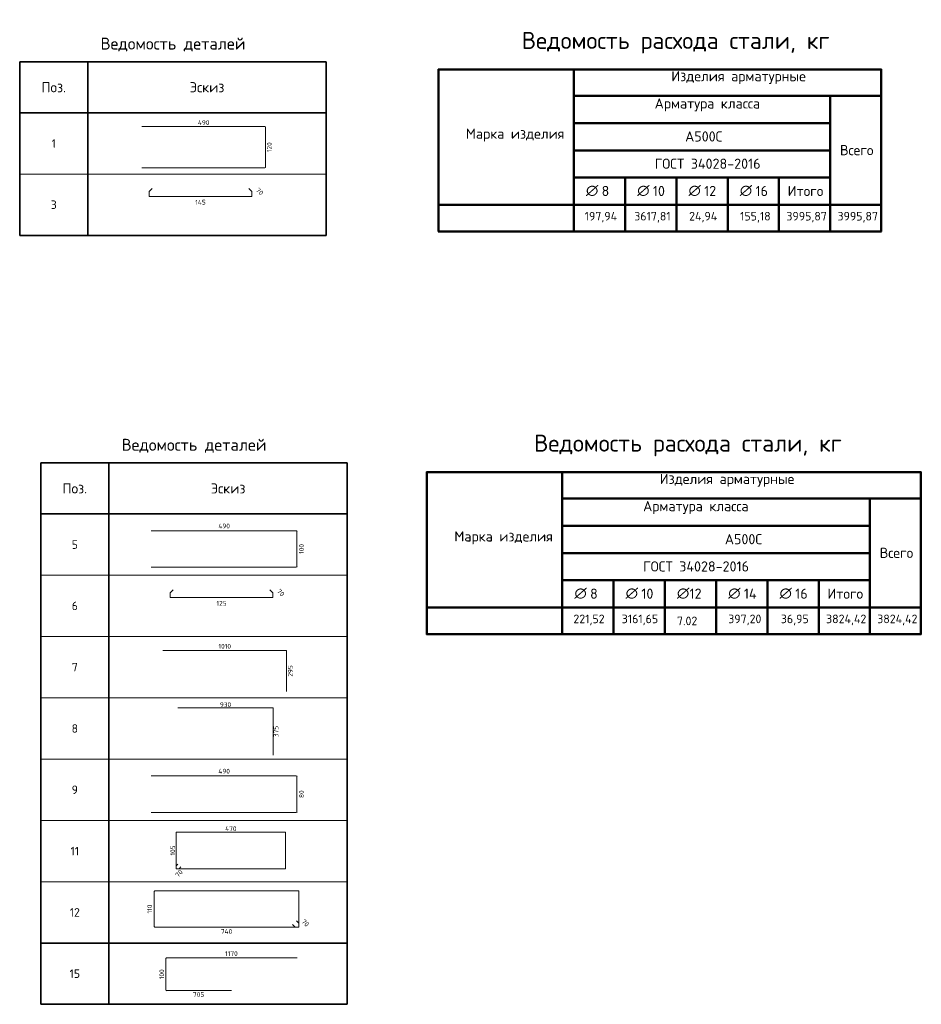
# Model space of a CAD drawing. Header units: millimetres. Extents: x 72323 to 81758, y 7947 to 13938.
# Tile 7 of 7: x 76465 to 81758, y 7947 to 13730. Entities that reach past the tile are written whole.
import ezdxf

# ---------------------------------------------------------------- set-up
doc = ezdxf.new("R2010")
doc.units = ezdxf.units.MM
doc.layers.add('Standard', color=7, linetype='Continuous', lineweight=25)
doc.layers.add('Экспликация_ описание', color=7, linetype='Continuous', lineweight=13)
doc.styles.add('ISOCPEUR', font='ISOCPEUR')

msp = doc.modelspace()

# ---------------------------------------------------------------- linework, layer by layer
at = {"layer": 'Standard', "color": 7, "linetype": 'Continuous', "lineweight": 35, "transparency": 33554687}
for p, q in [((76464.7, 13483.4), (78264.7, 13483.4)), ((76464.7, 13183.4), (76464.7, 13483.4)), ((76464.7, 13483.4), (76464.7, 12823.4)), ((76864.7, 13183.4), (76864.7, 13483.4)), ((76864.7, 13483.4), (76864.7, 12823.4)), ((78264.7, 13183.4), (78264.7, 13483.4)), ((78264.7, 13483.4), (78264.7, 12823.4)), ((78264.7, 13183.4), (76464.7, 13183.4)), ((76464.7, 13123.4), (76464.7, 12463.4)), ((76864.7, 13123.4), (76864.7, 12463.4)), ((78264.7, 13123.4), (78264.7, 12463.4)), ((76464.7, 12463.4), (78264.7, 12463.4)), ((76588.3, 11127.3), (78388.3, 11127.3)), ((76588.3, 10827.3), (76588.3, 11127.3)), ((76588.3, 11127.3), (76588.3, 10467.3)), ((76988.3, 10827.3), (76988.3, 11127.3)), ((76988.3, 11127.3), (76988.3, 10467.3)), ((78388.3, 10827.3), (78388.3, 11127.3)), ((78388.3, 11127.3), (78388.3, 10467.3)), ((78388.3, 10827.3), (76588.3, 10827.3)), ((76588.3, 10767.3), (76588.3, 10107.3)), ((76988.3, 10767.3), (76988.3, 10107.3)), ((78388.3, 10767.3), (78388.3, 10107.3)), ((76588.3, 10407.3), (76588.3, 9747.3)), ((76988.3, 10407.3), (76988.3, 9747.3)), ((78388.3, 10407.3), (78388.3, 9747.3)), ((76588.3, 10047.3), (76588.3, 9387.3)), ((76988.3, 10047.3), (76988.3, 9387.3)), ((78388.3, 10047.3), (78388.3, 9387.3)), ((76588.3, 9687.3), (76588.3, 9027.3)), ((76988.3, 9687.3), (76988.3, 9027.3)), ((78388.3, 9687.3), (78388.3, 9027.3)), ((76588.3, 9327.3), (76588.3, 8667.3)), ((76988.3, 9327.3), (76988.3, 8667.3)), ((78388.3, 9327.3), (78388.3, 8667.3)), ((76588.3, 8967.3), (76588.3, 8307.3)), ((76988.3, 8967.3), (76988.3, 8307.3)), ((78388.3, 8967.3), (78388.3, 8307.3)), ((76588.3, 8607.3), (76588.3, 7947.3)), ((76988.3, 8607.3), (76988.3, 7947.3)), ((78388.3, 8607.3), (78388.3, 7947.3)), ((76588.3, 8307.3), (78388.3, 8307.3)), ((76588.3, 7947.3), (78388.3, 7947.3))]:
    msp.add_line(p, q, dxfattribs=at)
at = {"layer": 'Standard', "color": 4, "linetype": 'Continuous', "lineweight": 18, "transparency": 33554687}
for p, q in [((77181.8, 13102.2), (77904.8, 13102.2)), ((77908.1, 13098.9), (77908.1, 12863.5)), ((77904.8, 12860.1), (77181.8, 12860.1)), ((77237.5, 10728.6), (78088.9, 10728.6)), ((78092.8, 10724.7), (78092.8, 10518.7)), ((78088.9, 10514.8), (77237.5, 10514.8)), ((77305.4, 10026.2), (78028.4, 10026.2)), ((78031.7, 10022.8), (78031.7, 9784.1)), ((77394.1, 9689.1), (77949.4, 9689.1)), ((77952, 9686.5), (77952, 9410.1)), ((77237.5, 9288.6), (78088.9, 9288.6)), ((78092.8, 9284.7), (78092.8, 9078.7)), ((78088.9, 9074.8), (77237.5, 9074.8))]:
    msp.add_line(p, q, dxfattribs=at)
at = {"layer": 'Standard', "color": 7, "linetype": 'Continuous', "lineweight": 13, "transparency": 33554687}
for p, q in [((76464.7, 12823.4), (78264.7, 12823.4)), ((76464.7, 12463.4), (78264.7, 12463.4)), ((76588.3, 10467.3), (78388.3, 10467.3)), ((76588.3, 10107.3), (78388.3, 10107.3)), ((76588.3, 9747.3), (78388.3, 9747.3)), ((76588.3, 9387.3), (78388.3, 9387.3)), ((76588.3, 9027.3), (78388.3, 9027.3)), ((76588.3, 8667.3), (78388.3, 8667.3)), ((76588.3, 8307.3), (78388.3, 8307.3)), ((76588.3, 7947.3), (78388.3, 7947.3))]:
    msp.add_line(p, q, dxfattribs=at)
at = {"layer": 'Standard', "color": 40, "linetype": 'Continuous', "lineweight": 18, "transparency": 33554687}
for p, q in [((77225.3, 12720.9), (77242.5, 12738.1)), ((77809.7, 12738.1), (77826.9, 12720.9)), ((77224.4, 12694.9), (77224.4, 12718.6)), ((77824.7, 12691.7), (77227.6, 12691.7)), ((77827.9, 12718.6), (77827.9, 12694.9)), ((77348, 10338.8), (77348, 10362.6)), ((77348.9, 10364.8), (77366.1, 10382)), ((77933.3, 10382), (77950.5, 10364.8)), ((77951.5, 10362.6), (77951.5, 10338.8)), ((77948.3, 10335.6), (77351.2, 10335.6)), ((77383, 8745.1), (77383, 8955.2)), ((77385.4, 8957.5), (78023.6, 8957.5)), ((78026, 8955.2), (78026, 8745.6)), ((77383, 8745.1), (77383, 8759.1)), ((77383.6, 8760.5), (77393.7, 8770.6)), ((77398.9, 8743.2), (77384.9, 8743.2)), ((78023.6, 8743.2), (77384.9, 8743.2)), ((77410.5, 8753.9), (77400.3, 8743.8)), ((77254.5, 8403.9), (77254.5, 8609.9)), ((77257.7, 8613.1), (78100.7, 8613.1)), ((78103.9, 8609.9), (78103.9, 8403.3)), ((78101.4, 8400.7), (77257.7, 8400.7)), ((78080.6, 8401.4), (78066.8, 8415.2)), ((78101.4, 8400.7), (78082.4, 8400.7)), ((78089.4, 8437.8), (78103.2, 8424)), ((78103.9, 8422.2), (78103.9, 8403.3))]:
    msp.add_line(p, q, dxfattribs=at)
at = {"layer": 'Standard', "color": 34, "linetype": 'Continuous', "lineweight": 18, "transparency": 33554687}
for p, q in [((77322.5, 8031.7), (77322.5, 8215.9)), ((77326.7, 8220.1), (78093.1, 8220.1)), ((77707.8, 8027.5), (77326.7, 8027.5))]:
    msp.add_line(p, q, dxfattribs=at)
at = {"layer": 'Standard', "color": 4, "linetype": 'Continuous', "lineweight": 18, "transparency": 33554687}
for centre, radius, start, end in [((77904.8, 13098.9), 3.34, 0, 90), ((77904.8, 12863.5), 3.34, 270, 0), ((78088.9, 10724.7), 3.94, 0, 90), ((78088.9, 10518.7), 3.94, 270, 0), ((78028.4, 10022.8), 3.34, 0, 90), ((77949.4, 9686.5), 2.57, 0, 90), ((78088.9, 9284.7), 3.94, 0, 90), ((78088.9, 9078.7), 3.94, 270, 0)]:
    msp.add_arc(centre, radius, start, end, dxfattribs=at)
at = {"layer": 'Standard', "color": 40, "linetype": 'Continuous', "lineweight": 18, "transparency": 33554687}
for centre, radius, start, end in [((77227.6, 12718.6), 3.2, 135, 180), ((77227.6, 12694.9), 3.2, 180, 270), ((77824.7, 12694.9), 3.2, 270, 0), ((77824.7, 12718.6), 3.2, 0, 45), ((77351.2, 10362.6), 3.2, 135, 180), ((77948.3, 10362.6), 3.2, 0, 45), ((77351.2, 10338.8), 3.2, 180, 270), ((77948.3, 10338.8), 3.2, 270, 0), ((77385.4, 8955.2), 2.37, 90, 180), ((78023.6, 8955.2), 2.37, 0, 90), ((77384.9, 8759.1), 1.89, 135, 180), ((77384.9, 8745.1), 1.89, 180, 270), ((77384.9, 8745.1), 1.89, 180, 270), ((77398.9, 8745.1), 1.89, 270, 315), ((78023.6, 8745.6), 2.37, 270, 0), ((77257.7, 8609.9), 3.2, 90, 180), ((78100.7, 8609.9), 3.2, 0, 90), ((77257.7, 8403.9), 3.2, 180, 270), ((78082.4, 8403.3), 2.56, 225, 270), ((78101.4, 8403.3), 2.56, 270, 0), ((78101.4, 8403.3), 2.56, 270, 0), ((78101.4, 8422.2), 2.56, 0, 45)]:
    msp.add_arc(centre, radius, start, end, dxfattribs=at)
at = {"layer": 'Standard', "color": 34, "linetype": 'Continuous', "lineweight": 18, "transparency": 33554687}
for centre, start, end in [((77326.7, 8215.9), 90, 180), ((77326.7, 8031.7), 180, 270)]:
    msp.add_arc(centre, 4.26, start, end, dxfattribs=at)
at = {"layer": 'Экспликация_ описание', "color": 7, "linetype": 'Continuous', "lineweight": 50, "transparency": 33554687}
for p, q in [((78920.9, 13438.2), (81525.2, 13438.2)), ((78922.7, 13439.9), (78922.7, 12485.2)), ((79718.3, 13442.6), (79718.3, 13279.9)), ((79718.3, 13442.6), (79718.3, 12639.9)), ((81522.5, 13439.9), (81522.5, 12485.2)), ((79715.7, 13282.6), (81223.4, 13282.6)), ((79715.7, 13282.6), (81519.9, 13282.6)), ((79718.3, 13285.2), (79718.3, 13119.9)), ((81219.9, 13282.6), (81519.9, 13282.6)), ((81222.5, 13285.2), (81222.5, 12639.9)), ((79715.7, 13122.6), (81223.4, 13122.6)), ((79715.7, 12802.6), (80020.2, 12802.6)), ((79718.3, 12805.2), (79718.3, 12639.9)), ((80016.7, 12802.6), (80321.3, 12802.6)), ((80019.4, 12805.2), (80019.4, 12639.9)), ((80317.8, 12802.6), (80622.4, 12802.6)), ((80320.4, 12805.2), (80320.4, 12639.9)), ((80618.8, 12802.6), (80923.4, 12802.6)), ((80621.5, 12805.2), (80621.5, 12639.9)), ((79720.9, 12642.6), (78918.3, 12642.6)), ((79715.7, 12642.6), (80019.4, 12642.6)), ((79715.7, 12642.6), (80020.2, 12642.6)), ((79718.3, 12645.2), (79718.3, 12482.6)), ((79718.3, 12643.5), (79718.3, 12482.6)), ((80016.7, 12642.6), (80320.4, 12642.6)), ((80016.7, 12642.6), (80321.3, 12642.6)), ((80019.4, 12645.2), (80019.4, 12482.6)), ((80317.8, 12642.6), (80621.5, 12642.6)), ((80317.8, 12642.6), (80622.4, 12642.6)), ((80320.4, 12645.2), (80320.4, 12482.6)), ((80618.8, 12642.6), (80922.5, 12642.6)), ((80618.8, 12642.6), (80923.4, 12642.6)), ((80621.5, 12645.2), (80621.5, 12482.6)), ((80919.9, 12642.6), (81222.5, 12642.6)), ((80922.5, 12645.2), (80922.5, 12482.6)), ((81219.9, 12642.6), (81522.5, 12642.6)), ((81219.9, 12642.6), (81519.9, 12642.6)), ((81222.5, 12645.2), (81222.5, 12482.6)), ((78920.9, 12487), (81525.2, 12487)), ((78853.1, 11073), (81758.4, 11073)), ((78854.9, 11074.8), (78854.9, 10120)), ((79650.5, 11077.4), (79650.5, 10914.8)), ((79650.5, 11077.4), (79650.5, 10274.8)), ((81755.8, 11074.8), (81755.8, 10120)), ((79647.8, 10917.4), (81456.7, 10917.4)), ((79647.8, 10917.4), (81753.1, 10917.4)), ((79650.5, 10920), (79650.5, 10754.8)), ((81453.1, 10917.4), (81753.1, 10917.4)), ((81455.8, 10920), (81455.8, 10274.8)), ((79647.8, 10757.4), (81456.7, 10757.4)), ((79647.8, 10437.4), (79952.4, 10437.4)), ((79650.5, 10440), (79650.5, 10274.8)), ((79948.9, 10437.4), (80253.5, 10437.4)), ((79951.5, 10440), (79951.5, 10274.8)), ((80249.9, 10437.4), (80855.6, 10437.4)), ((80252.6, 10440), (80252.6, 10274.8)), ((80553.7, 10440), (80553.7, 10274.8)), ((80852.1, 10437.4), (81156.7, 10437.4)), ((80854.7, 10440), (80854.7, 10274.8)), ((79653.1, 10277.4), (78850.5, 10277.4)), ((79647.8, 10277.4), (79951.5, 10277.4)), ((79647.8, 10277.4), (79952.4, 10277.4)), ((79650.5, 10280), (79650.5, 10117.4)), ((79650.5, 10278.3), (79650.5, 10117.4)), ((79948.9, 10277.4), (80252.6, 10277.4)), ((79948.9, 10277.4), (80253.5, 10277.4)), ((79951.5, 10280), (79951.5, 10117.4)), ((80249.9, 10277.4), (80854.7, 10277.4)), ((80249.9, 10277.4), (80855.6, 10277.4)), ((80252.6, 10280), (80252.6, 10117.4)), ((80553.7, 10280), (80553.7, 10117.4)), ((80852.1, 10277.4), (81155.8, 10277.4)), ((80852.1, 10277.4), (81156.7, 10277.4)), ((80854.7, 10280), (80854.7, 10117.4)), ((81153.1, 10277.4), (81455.8, 10277.4)), ((81155.8, 10280), (81155.8, 10117.4)), ((81453.1, 10277.4), (81755.8, 10277.4)), ((81453.1, 10277.4), (81753.1, 10277.4)), ((81455.8, 10280), (81455.8, 10117.4)), ((78853.1, 10121.8), (81758.4, 10121.8))]:
    msp.add_line(p, q, dxfattribs=at)
at = {"layer": 'Экспликация_ описание', "color": 7, "linetype": 'Continuous', "lineweight": 25, "transparency": 33554687}
for p, q in [((81519.9, 13442.6), (81519.9, 13279.9)), ((81519.9, 13285.2), (81519.9, 12639.9)), ((81753.1, 11077.4), (81753.1, 10914.8)), ((81753.1, 10920), (81753.1, 10274.8))]:
    msp.add_line(p, q, dxfattribs=at)
at = {"layer": 'Экспликация_ описание', "color": 7, "linetype": 'Continuous', "lineweight": 35, "transparency": 33554687}
for p, q in [((81222.5, 13285.2), (81222.5, 13119.9)), ((80019.4, 12805.2), (80019.4, 12639.9)), ((80320.4, 12805.2), (80320.4, 12639.9)), ((80621.5, 12805.2), (80621.5, 12639.9)), ((80922.5, 12805.2), (80922.5, 12639.9)), ((79720.9, 12642.6), (78918.3, 12642.6)), ((81455.8, 10920), (81455.8, 10754.8)), ((79951.5, 10440), (79951.5, 10274.8)), ((80252.6, 10440), (80252.6, 10274.8)), ((80553.7, 10440), (80553.7, 10274.8)), ((80854.7, 10440), (80854.7, 10274.8)), ((81155.8, 10440), (81155.8, 10274.8)), ((79653.1, 10277.4), (78850.5, 10277.4))]:
    msp.add_line(p, q, dxfattribs=at)
at = {"layer": 'Экспликация_ описание', "color": 7, "linetype": 'Continuous', "lineweight": 50, "transparency": 33554687}
for points in [[(79718.3, 13122.6), (79718.3, 12962.6), (81222.5, 12962.6), (81222.5, 13122.6), (79718.3, 13122.6)], [(79718.3, 12962.6), (79718.3, 12802.6), (81222.5, 12802.6), (81222.5, 12962.6), (79718.3, 12962.6)], [(80922.5, 12802.6), (80922.5, 12642.6), (81222.5, 12642.6), (81222.5, 12802.6), (80922.5, 12802.6)], [(79650.5, 10757.4), (79650.5, 10597.4), (81455.8, 10597.4), (81455.8, 10757.4), (79650.5, 10757.4)], [(79650.5, 10597.4), (79650.5, 10437.4), (81455.8, 10437.4), (81455.8, 10597.4), (79650.5, 10597.4)], [(81155.8, 10437.4), (81155.8, 10277.4), (81455.8, 10277.4), (81455.8, 10437.4), (81155.8, 10437.4)]]:
    msp.add_lwpolyline(points, close=True, dxfattribs=at)

# ---------------------------------------------------------------- texts
at = {"layer": 'Standard', "color": 7, "linetype": 'Continuous', "lineweight": 35, "transparency": 33554687, "style": 'ISOCPEUR'}
for s, insert, char_height, width, attachment_point in [('\\A1;{\\fISOCPEUR|i0|b0;\\H70.000000;\\W1.000000;\\C7;Ведомость деталей}\\P', (77364.7, 13543.4), 14, 902.444, 8), ('\\A1;{\\fISOCPEUR|i0|b0;\\H60.000000;\\W1.000000;\\C7;Поз.}\\P', (76664.7, 13333.4), 12, 174.736, 5), ('\\A1;{\\fISOCPEUR|i0|b0;\\H60.000000;\\W1.000000;\\C7;Эскиз}\\P', (77564.7, 13333.4), 12, 235.356, 5), ('\\A1;{\\fISOCPEUR|i0|b0;\\H50.000000;\\W1.000000;\\C7;1}\\P', (76664.7, 13003.4), 10, 38.889, 5), ('\\A1;{\\fISOCPEUR|i0|b0;\\H50.000000;\\W1.000000;\\C7;3}\\P', (76664.7, 12643.4), 10, 54.444, 5), ('\\A1;{\\fISOCPEUR|i0|b0;\\H70.000000;\\W1.000000;\\C7;Ведомость деталей}\\P', (77488.3, 11187.3), 14, 902.444, 8), ('\\A1;{\\fISOCPEUR|i0|b0;\\H60.000000;\\W1.000000;\\C7;Поз.}\\P', (76788.3, 10977.3), 12, 174.736, 5), ('\\A1;{\\fISOCPEUR|i0|b0;\\H60.000000;\\W1.000000;\\C7;Эскиз}\\P', (77688.3, 10977.3), 12, 235.356, 5), ('\\A1;{\\fISOCPEUR|i0|b0;\\H50.000000;\\W1.000000;\\C7;5}\\P', (76788.3, 10647.3), 10, 54.444, 5), ('\\A1;{\\fISOCPEUR|i0|b0;\\H50.000000;\\W1.000000;\\C7;6}\\P', (76788.3, 10287.3), 10, 54.444, 5), ('\\A1;{\\fISOCPEUR|i0|b0;\\H50.000000;\\W1.000000;\\C7;7}\\P', (76788.3, 9927.3), 10, 54.444, 5), ('\\A1;{\\fISOCPEUR|i0|b0;\\H50.000000;\\W1.000000;\\C7;8}\\P', (76788.3, 9567.3), 10, 54.444, 5), ('\\A1;{\\fISOCPEUR|i0|b0;\\H50.000000;\\W1.000000;\\C7;9}\\P', (76788.3, 9207.3), 10, 54.444, 5), ('\\A1;{\\fISOCPEUR|i0|b0;\\H50.000000;\\W1.000000;\\C7;11}\\P', (76788.3, 8847.3), 10, 65.625, 5), ('\\A1;{\\fISOCPEUR|i0|b0;\\H50.000000;\\W1.000000;\\C7;12}\\P', (76788.3, 8487.3), 10, 78.75, 5), ('\\A1;{\\fISOCPEUR|i0|b0;\\H50.000000;\\W1.000000;\\C7;15}\\P', (76788.3, 8127.3), 10, 78.75, 5)]:
    msp.add_mtext(s, dxfattribs=dict(at, insert=insert, char_height=char_height, width=width, attachment_point=attachment_point))
at = {"layer": 'Standard', "color": 7, "linetype": 'Continuous', "lineweight": 25, "transparency": 33554687, "char_height": 28, "attachment_point": 5, "style": 'ISOCPEUR'}
for s, insert, width in [('\\A1;{\\fISOCPEUR|i0|b0;\\H28.000000;\\W1.000000;\\C7;490}\\P', (77545, 13125.9), 74.433), ('\\A1;{\\fISOCPEUR|i0|b0;\\H28.000000;\\W1.000000;\\C7;145}\\P', (77526.1, 12658.1), 67.667), ('\\A1;{\\fISOCPEUR|i0|b0;\\H28.000000;\\W1.000000;\\C7;490}\\P', (77665.1, 10756.5), 74.433), ('\\A1;{\\fISOCPEUR|i0|b0;\\H28.000000;\\W1.000000;\\C7;125}\\P', (77649.7, 10302), 64.765), ('\\A1;{\\fISOCPEUR|i0|b0;\\H28.000000;\\W1.000000;\\C7;1010}\\P', (77668.6, 10049.9), 78.4), ('\\A1;{\\fISOCPEUR|i0|b0;\\H28.000000;\\W1.000000;\\C7;930}\\P', (77673.1, 9707.3), 71.583), ('\\A1;{\\fISOCPEUR|i0|b0;\\H28.000000;\\W1.000000;\\C7;490}\\P', (77665.1, 9316.5), 74.433), ('\\A1;{\\fISOCPEUR|i0|b0;\\H28.000000;\\W1.000000;\\C7;470}\\P', (77704.5, 8978.5), 74.433), ('\\A1;{\\fISOCPEUR|i0|b0;\\H28.000000;\\W1.000000;\\C7;740}\\P', (77679.2, 8375.3), 74.433), ('\\A1;{\\fISOCPEUR|i0|b0;\\H28.000000;\\W1.000000;\\C7;1170}\\P', (77707.8, 8245.3), 78.4), ('\\A1;{\\fISOCPEUR|i0|b0;\\H28.000000;\\W1.000000;\\C7;705}\\P', (77515.1, 8005), 71.583)]:
    msp.add_mtext(s, dxfattribs=dict(at, insert=insert, width=width))
for s, insert, width, rotation in [('\\A1;{\\fISOCPEUR|i0|b0;\\H28.000000;\\W1.000000;\\C7;120}\\P', (77930.6, 12981.2), 64.765, 90), ('\\A1;{\\fISOCPEUR|i0|b0;\\H28.000000;\\W1.000000;\\C7;70}\\P', (77874.3, 12721.1), 51.45, 315), ('\\A1;{\\fISOCPEUR|i0|b0;\\H28.000000;\\W1.000000;\\C7;100}\\P', (78119.2, 10621.7), 64.765, 90), ('\\A1;{\\fISOCPEUR|i0|b0;\\H28.000000;\\W1.000000;\\C7;70}\\P', (77997.8, 10365), 51.45, 315), ('\\A1;{\\fISOCPEUR|i0|b0;\\H28.000000;\\W1.000000;\\C7;295}\\P', (78054.2, 9905.1), 71.583, 90), ('\\A1;{\\fISOCPEUR|i0|b0;\\H28.000000;\\W1.000000;\\C7;375}\\P', (77969.3, 9549.6), 71.583, 90), ('\\A1;{\\fISOCPEUR|i0|b0;\\H28.000000;\\W1.000000;\\C7;80}\\P', (78119.2, 9181.7), 51.45, 90), ('\\A1;{\\fISOCPEUR|i0|b0;\\H28.000000;\\W1.000000;\\C7;105}\\P', (77363.1, 8850.4), 64.765, 90), ('\\A1;{\\fISOCPEUR|i0|b0;\\H28.000000;\\W1.000000;\\C7;70}\\P', (77400.4, 8715.7), 51.45, 45), ('\\A1;{\\fISOCPEUR|i0|b0;\\H28.000000;\\W1.000000;\\C7;110}\\P', (77227.6, 8506.9), 57.948, 90), ('\\A1;{\\fISOCPEUR|i0|b0;\\H28.000000;\\W1.000000;\\C7;70}\\P', (78142.1, 8425.2), 51.45, 315), ('\\A1;{\\fISOCPEUR|i0|b0;\\H28.000000;\\W1.000000;\\C7;100}\\P', (77298.6, 8123.8), 64.765, 90)]:
    msp.add_mtext(s, dxfattribs=dict(at, insert=insert, width=width, rotation=rotation))
at = {"layer": 'Экспликация_ описание', "color": 7, "linetype": 'Continuous', "lineweight": 35, "transparency": 33554687, "attachment_point": 7, "style": 'ISOCPEUR'}
for s, insert, char_height, width in [('\\A1;{\\fISOCPEUR|i0|b0;\\H99.815424;\\W1.000000;\\C7;Ведомость расхода стали, кг}\\P', (79412.6, 13531.3), 99.815, 1930.904), ('\\A1;{\\fISOCPEUR|i0|b0;\\H59.795367;\\W1.000000;\\C7;Изделия арматурные}\\P', (80290.4, 13352.2), 59.795, 815.759), ('\\A1;{\\fISOCPEUR|i0|b0;\\H59.795367;\\W1.000000;\\C7;Арматура класса}\\P', (80192.9, 13192.1), 59.795, 693.097), ('\\A1;{\\fISOCPEUR|i0|b0;\\H59.795367;\\W1.000000;\\C7;Марка изделия}\\P', (79084.4, 13014.3), 59.795, 588.358), ('\\A1;{\\fISOCPEUR|i0|b0;\\H59.795367;\\W1.000000;\\C7;А500С}\\P', (80371.7, 13014.3), 59.795, 249.607), ('\\A1;{\\fISOCPEUR|i0|b0;\\H59.795367;\\W1.000000;\\C7;ГОСТ 34028-2016}\\P', (80192.9, 12854.3), 59.795, 656.652), ('\\A1;{\\fISOCPEUR|i0|b0;\\H59.795367;\\W1.000000;\\C7;Всего}\\P', (81281, 12934.1), 59.795, 237.565), ('\\A1;{\\fISOCPEUR|i0|b0;\\H59.795367;\\W1.000000;\\C7;∅}\\P', (79789.5, 12694.3), 59.795, 78.278), ('\\A1;{\\fISOCPEUR|i0|b0;\\H59.795367;\\W1.000000;\\C7; 8}\\P', (79843.4, 12694.3), 59.795, 103.645), ('\\A1;{\\fISOCPEUR|i0|b0;\\H59.795367;\\W1.000000;\\C7;∅}\\P', (80090.3, 12694.3), 59.795, 78.278), ('\\A1;{\\fISOCPEUR|i0|b0;\\H59.795367;\\W1.000000;\\C7; 10}\\P', (80144.1, 12694.3), 59.795, 132.093), ('\\A1;{\\fISOCPEUR|i0|b0;\\H59.795367;\\W1.000000;\\C7;∅}\\P', (80391.5, 12694.3), 59.795, 78.278), ('\\A1;{\\fISOCPEUR|i0|b0;\\H59.795367;\\W1.000000;\\C7; 12}\\P', (80445.3, 12694.3), 59.795, 132.093), ('\\A1;{\\fISOCPEUR|i0|b0;\\H59.795367;\\W1.000000;\\C7;∅}\\P', (80692.7, 12694.3), 59.795, 78.278), ('\\A1;{\\fISOCPEUR|i0|b0;\\H59.795367;\\W1.000000;\\C7; 16}\\P', (80746.6, 12694.3), 59.795, 132.093), ('\\A1;{\\fISOCPEUR|i0|b0;\\H59.795367;\\W1.000000;\\C7;Итого}\\P', (80973.7, 12694.3), 59.795, 255.625), ('\\A1;{\\fISOCPEUR|i0|b0;\\H50.595367;\\W1.000000;\\C7;197,94}\\P', (79781.9, 12538.8), 50.595, 212.592), ('\\A1;{\\fISOCPEUR|i0|b0;\\H50.595367;\\W1.000000;\\C7;3617,81}\\P', (80073, 12538.8), 50.595, 232.073), ('\\A1;{\\fISOCPEUR|i0|b0;\\H50.595367;\\W1.000000;\\C7;24,94}\\P', (80395.1, 12538.8), 50.595, 193.367), ('\\A1;{\\fISOCPEUR|i0|b0;\\H50.595367;\\W1.000000;\\C7;155,18}\\P', (80694.3, 12538.8), 50.595, 196.104), ('\\A1;{\\fISOCPEUR|i0|b0;\\H50.595367;\\W1.000000;\\C7;3995,87}\\P', (80966, 12538.8), 50.595, 254.441), ('\\A1;{\\fISOCPEUR|i0|b0;\\H50.595367;\\W1.000000;\\C7;3995,87}\\P', (81266.3, 12538.8), 50.595, 254.441), ('\\A1;{\\fISOCPEUR|i0|b0;\\H99.815424;\\W1.000000;\\C7;Ведомость расхода стали, кг}\\P', (79484.8, 11166.1), 99.815, 1930.904), ('\\A1;{\\fISOCPEUR|i0|b0;\\H59.795367;\\W1.000000;\\C7;Изделия арматурные}\\P', (80222.6, 10987), 59.795, 815.759), ('\\A1;{\\fISOCPEUR|i0|b0;\\H59.795367;\\W1.000000;\\C7;Арматура класса}\\P', (80125.1, 10827), 59.795, 693.097), ('\\A1;{\\fISOCPEUR|i0|b0;\\H59.795367;\\W1.000000;\\C7;Марка изделия}\\P', (79016.6, 10649.2), 59.795, 588.358), ('\\A1;{\\fISOCPEUR|i0|b0;\\H59.795367;\\W1.000000;\\C7;А500С}\\P', (80604.9, 10649.1), 59.795, 249.607), ('\\A1;{\\fISOCPEUR|i0|b0;\\H59.795367;\\W1.000000;\\C7;ГОСТ 34028-2016}\\P', (80125.1, 10489.1), 59.795, 656.652), ('\\A1;{\\fISOCPEUR|i0|b0;\\H59.795367;\\W1.000000;\\C7;Всего}\\P', (81514.3, 10568.9), 59.795, 237.565), ('\\A1;{\\fISOCPEUR|i0|b0;\\H59.795367;\\W1.000000;\\C7;∅}\\P', (79721.7, 10329.1), 59.795, 78.278), ('\\A1;{\\fISOCPEUR|i0|b0;\\H59.795367;\\W1.000000;\\C7; 8}\\P', (79775.5, 10329.1), 59.795, 103.645), ('\\A1;{\\fISOCPEUR|i0|b0;\\H59.795367;\\W1.000000;\\C7;∅}\\P', (80022.4, 10329.1), 59.795, 78.278), ('\\A1;{\\fISOCPEUR|i0|b0;\\H59.795367;\\W1.000000;\\C7; 10}\\P', (80076.3, 10329.1), 59.795, 132.093), ('\\A1;{\\fISOCPEUR|i0|b0;\\H59.795367;\\W1.000000;\\C7;∅}\\P', (80323.7, 10329.1), 59.795, 78.278), ('\\A1;{\\fISOCPEUR|i0|b0;\\H59.795367;\\W1.000000;\\C7;12}\\P', (80397.5, 10329.1), 59.795, 94.178), ('\\A1;{\\fISOCPEUR|i0|b0;\\H59.795367;\\W1.000000;\\C7;∅}\\P', (80624.7, 10329.1), 59.795, 78.278), ('\\A1;{\\fISOCPEUR|i0|b0;\\H59.795367;\\W1.000000;\\C7; 14}\\P', (80678.6, 10329.1), 59.795, 138.309), ('\\A1;{\\fISOCPEUR|i0|b0;\\H59.795367;\\W1.000000;\\C7;∅}\\P', (80926, 10329.1), 59.795, 78.278), ('\\A1;{\\fISOCPEUR|i0|b0;\\H59.795367;\\W1.000000;\\C7; 16}\\P', (80979.8, 10329.1), 59.795, 132.093), ('\\A1;{\\fISOCPEUR|i0|b0;\\H59.795367;\\W1.000000;\\C7;Итого}\\P', (81206.9, 10329.1), 59.795, 255.625), ('\\A1;{\\fISOCPEUR|i0|b0;\\H50.595367;\\W1.000000;\\C7;221,52}\\P', (79715.6, 10173.7), 50.595, 207.472), ('\\A1;{\\fISOCPEUR|i0|b0;\\H50.595367;\\W1.000000;\\C7;3161,65}\\P', (79999.6, 10173.7), 50.595, 232.073), ('\\A1;{\\fISOCPEUR|i0|b0;\\H50.595367;\\W1.000000;\\C7;7.02}\\P', (80323.7, 10173.7), 50.595, 144.781), ('\\A1;{\\fISOCPEUR|i0|b0;\\H50.595367;\\W1.000000;\\C7;397,20}\\P', (80624.7, 10173.7), 50.595, 218.841), ('\\A1;{\\fISOCPEUR|i0|b0;\\H50.595367;\\W1.000000;\\C7;36,95}\\P', (80933.6, 10173.7), 50.595, 183.163), ('\\A1;{\\fISOCPEUR|i0|b0;\\H50.595367;\\W1.000000;\\C7;3824,42}\\P', (81199.3, 10173.7), 50.595, 264.604), ('\\A1;{\\fISOCPEUR|i0|b0;\\H50.595367;\\W1.000000;\\C7;3824,42}\\P', (81499.5, 10173.7), 50.595, 264.604)]:
    msp.add_mtext(s, dxfattribs=dict(at, insert=insert, char_height=char_height, width=width))

doc.saveas('drawing.dxf')
